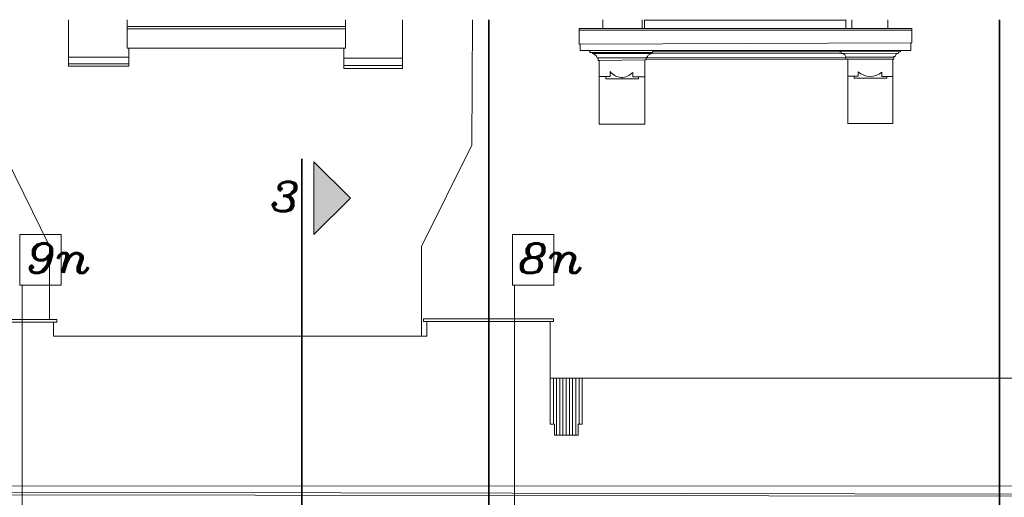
# Model space of a CAD drawing. Header units: millimetres. Extents: x -74 to 79, y 0 to 54.
# Tile 90 of 164: x -23.93 to -19.33, y 32.11 to 34.34. Entities that reach past the tile are written whole.
import ezdxf

# ---------------------------------------------------------------- set-up
doc = ezdxf.new("R2010")
doc.units = ezdxf.units.MM
doc.layers.add('10_Achsen Neubau', color=7, linetype='Continuous', lineweight=20)
doc.styles.add('Italic', font='Italic', dxfattribs={"width": 1.15})

msp = doc.modelspace()

# ---------------------------------------------------------------- hatches: boundary and pattern name
at = {"layer": '10_Achsen Neubau', "lineweight": 35, "true_color": 0xffffff}
msp.add_hatch(color=7, dxfattribs=at).paths.add_polyline_path([(-22.3855271, 33.5084304), (-22.5554175, 33.33854), (-22.5554175, 33.6783209)])

# ---------------------------------------------------------------- linework, layer by layer
at = {"color": 8, "linetype": 'Continuous', "lineweight": 18}
for p, q in [((-23.7023885, 34.3427933), (-23.7023885, 34.124802)), ((-23.4282597, 34.2101782), (-23.4282597, 34.3427933)), ((-23.4282597, 34.3108139), (-22.4081694, 34.3108139)), ((-22.4081694, 34.3427933), (-22.4081694, 34.2101782)), ((-22.1422615, 34.1149178), (-22.1422615, 34.3427933)), ((-21.8183397, 33.7567064), (-21.8150772, 34.3427933)), ((-21.2069712, 34.3014566), (-21.2069712, 34.3427933)), ((-21.0227497, 34.3427933), (-21.0227497, 34.3014566)), ((-21.0112629, 34.3427933), (-21.0112629, 34.3014566)), ((-21.0112629, 34.3410954), (-20.0709067, 34.3410954)), ((-20.0709067, 34.3427933), (-20.0709067, 34.3014566)), ((-20.0432276, 34.3014566), (-20.0432276, 34.3427933)), ((-19.8755108, 34.3427933), (-19.8755108, 34.3014566)), ((-22.4081694, 34.3007337), (-23.4282597, 34.3007337)), ((-21.3164677, 34.3014566), (-21.3164677, 34.2285918)), ((-21.3164677, 34.3014566), (-19.7626232, 34.3014566)), ((-19.7626232, 34.2938862), (-21.3164677, 34.2938862)), ((-19.7626232, 34.2350028), (-19.7626232, 34.3014566)), ((-21.3164677, 34.2285918), (-21.3116308, 34.2285918)), ((-19.7677622, 34.2350028), (-21.3116308, 34.2285918)), ((-21.3116308, 34.2285918), (-21.3116308, 34.1991816)), ((-19.7677622, 34.1991816), (-19.7677622, 34.2350028)), ((-19.7677622, 34.2350028), (-19.7626232, 34.2350028)), ((-23.4207052, 34.2101782), (-23.4282597, 34.2101782)), ((-23.4207052, 34.124802), (-23.4207052, 34.2101782)), ((-23.4207052, 34.2101782), (-22.415738, 34.2101782)), ((-22.4081694, 34.2101782), (-22.415738, 34.2101782)), ((-22.415738, 34.2101782), (-22.415738, 34.1149178)), ((-21.3116308, 34.1991816), (-21.2668277, 34.1991816)), ((-21.2668277, 34.1991816), (-21.2668277, 34.1892466)), ((-21.2668277, 34.1991816), (-19.7677622, 34.1991816)), ((-21.2668277, 34.1892466), (-21.2544643, 34.1892466)), ((-21.2544643, 34.1892466), (-21.2544643, 34.18417)), ((-21.2544643, 34.1892466), (-20.9751588, 34.1892466)), ((-21.2544643, 34.18417), (-20.9807149, 34.18417)), ((-20.9775551, 34.1868283), (-20.0934701, 34.1868283)), ((-20.9728783, 34.1991816), (-20.9728783, 34.1919692)), ((-20.1000854, 34.1942079), (-20.9728783, 34.1919692)), ((-20.1000854, 34.1991816), (-20.1000854, 34.1942079)), ((-20.1000854, 34.1942079), (-20.0934957, 34.1942079)), ((-20.0934957, 34.1942079), (-20.0934642, 34.1851348)), ((-20.0934957, 34.1942079), (-19.8254234, 34.1932075)), ((-20.0934642, 34.1851348), (-20.0857979, 34.1851348)), ((-20.0857979, 34.1851348), (-19.8254234, 34.1856899)), ((-19.846998, 34.1576631), (-19.846998, 34.1700233)), ((-19.846998, 34.1700233), (-19.8407704, 34.1700233)), ((-19.8159514, 34.1932075), (-19.8254234, 34.1932075)), ((-19.8254234, 34.1932075), (-19.8254234, 34.1856899)), ((-19.8159514, 34.1991816), (-19.8159514, 34.1932075)), ((-23.4207052, 34.1674901), (-23.7023885, 34.1674901)), ((-23.4207052, 34.136782), (-23.7023885, 34.136782)), ((-23.7023885, 34.124802), (-23.4207052, 34.124802)), ((-22.415738, 34.162548), (-22.1422615, 34.162548)), ((-22.1422615, 34.1283908), (-22.415738, 34.1283908)), ((-21.2275634, 34.1647894), (-21.2327404, 34.1647894)), ((-21.2275634, 34.1647894), (-21.2275634, 34.1523147)), ((-21.2275634, 34.1647894), (-21.003703, 34.1639657)), ((-21.2275634, 34.1523147), (-21.2227109, 34.1523147)), ((-21.2227109, 34.1523147), (-21.0107397, 34.1545815)), ((-21.2227109, 34.1523147), (-21.2227109, 33.8550215)), ((-21.0107397, 33.8550215), (-21.0107397, 34.1545815)), ((-21.0107397, 34.1545815), (-21.003703, 34.1545815)), ((-21.003703, 34.1545815), (-21.003703, 34.1639657)), ((-21.003703, 34.1639657), (-20.0707429, 34.1639657)), ((-21.003703, 34.1545815), (-20.0707429, 34.1576631)), ((-20.0707429, 34.1676072), (-20.0707429, 34.1576631)), ((-20.0707429, 34.1676072), (-19.846998, 34.1676072)), ((-20.0707429, 34.1576631), (-20.0626613, 34.1576631)), ((-20.0626613, 34.1576631), (-20.0626613, 33.8569288)), ((-20.0626613, 34.1576631), (-19.8518077, 34.1576631)), ((-19.8518077, 33.8569288), (-19.8518077, 34.1576631)), ((-19.8518077, 34.1576631), (-19.846998, 34.1576631)), ((-22.415738, 34.1149178), (-22.1422615, 34.1149178)), ((-21.2227109, 34.0773213), (-21.1716084, 34.0773213)), ((-21.1930004, 34.0773213), (-21.1930004, 34.0659798)), ((-21.1716084, 34.0773213), (-21.1716084, 34.1003284)), ((-21.0669171, 34.0763492), (-21.0669171, 34.0964399)), ((-20.0626613, 34.0789933), (-20.013726, 34.0789933)), ((-20.0329905, 34.0789933), (-20.0329905, 34.0690313)), ((-20.013726, 34.0789933), (-20.013726, 34.0989173)), ((-19.9027889, 34.0779971), (-19.9027889, 34.0979211)), ((-19.8518077, 34.0779971), (-19.9027889, 34.0779971)), ((-19.8798708, 34.0690313), (-19.8798708, 34.0779971)), ((-21.1930004, 34.0659798), (-21.0396908, 34.0659798)), ((-21.0107397, 34.0763492), (-21.0669171, 34.0763492)), ((-21.0396908, 34.0659798), (-21.0396908, 34.0763492)), ((-20.0329905, 34.0690313), (-19.8798708, 34.0690313)), ((-21.2227109, 33.8550215), (-21.0107397, 33.8550215)), ((-20.0626613, 33.8569288), (-19.8518077, 33.8569288)), ((-23.7905382, 33.2846449), (-24.0424954, 33.7957002)), ((-22.0526582, 33.2835345), (-21.8183397, 33.7567064)), ((-23.7905382, 33.2846449), (-23.7905382, 32.9421136)), ((-22.0526582, 32.8635021), (-22.0526582, 33.2835345)), ((-24.3652062, 32.9421136), (-23.7560895, 32.9421136)), ((-24.3453339, 32.9295444), (-23.77222, 32.9295444)), ((-23.7560895, 32.9295897), (-23.77222, 32.9295897)), ((-23.77222, 32.9295897), (-23.77222, 32.8635021)), ((-23.7560895, 32.9421136), (-23.7560895, 32.9295897)), ((-22.0445692, 32.9319818), (-22.0445692, 32.9443218)), ((-22.0445692, 32.9443218), (-21.4370453, 32.9443218)), ((-22.0283862, 32.9319818), (-22.0445692, 32.9319818)), ((-22.0283862, 32.9319818), (-21.4523985, 32.9320041)), ((-22.0283862, 32.8635021), (-22.0283862, 32.9319818)), ((-21.4370453, 32.9320041), (-21.4523985, 32.9320041)), ((-21.4523985, 32.9320041), (-21.4523985, 32.6667594)), ((-21.4370453, 32.9443218), (-21.4370453, 32.9320041)), ((-23.77222, 32.8635021), (-22.0283862, 32.8635021)), ((-21.4523985, 32.6667594), (-21.4523985, 32.451907)), ((-21.4523985, 32.6667594), (-18.9961809, 32.6667594)), ((-21.4373985, 32.6667594), (-21.4373985, 32.451907)), ((-21.4223985, 32.6667594), (-21.4223985, 32.4017725)), ((-21.4073985, 32.6667594), (-21.4073985, 32.4017725)), ((-21.3923985, 32.6667594), (-21.3923985, 32.4017725)), ((-21.377355, 32.4017725), (-21.377355, 32.6667594)), ((-21.362355, 32.4017725), (-21.362355, 32.6667594)), ((-21.347355, 32.4017725), (-21.347355, 32.6667594)), ((-21.332355, 32.4017725), (-21.332355, 32.6667594)), ((-21.317355, 32.451907), (-21.317355, 32.6667594)), ((-21.302355, 32.451907), (-21.302355, 32.6667594)), ((-21.4523985, 32.451907), (-21.432267, 32.451907)), ((-21.432267, 32.451907), (-21.432267, 32.4017725)), ((-21.322134, 32.4017725), (-21.322134, 32.451907)), ((-21.322134, 32.451907), (-21.302355, 32.451907)), ((-21.432267, 32.4017725), (-21.322134, 32.4017725)), ((-26.0253504, 32.1653992), (-16.0631754, 32.1612748)), ((-26.025409, 32.125866), (-16.0523411, 32.110854)), ((-26.0253903, 32.1384447), (-16.0631754, 32.1202212))]:
    msp.add_line(p, q, dxfattribs=at)
at = {"color": 2, "linetype": 'Continuous', "lineweight": 35}
for p, q in [((-21.7386995, 34.3427933), (-21.7386995, 25.4475177)), ((-19.3534779, 34.3427933), (-19.3534779, 25.4475177))]:
    msp.add_line(p, q, dxfattribs=at)
at = {"color": 8, "linetype": 'Continuous', "lineweight": 18}
for centre, radius, start, end in [((-21.2621073, 34.1537374), 0.0313777, 20.623436, 75.902073), ((-21.0305019, 34.1927382), 0.0393197, 312.9660993, 336.9271838), ((-21.0058934, 34.217306), 0.0416167, 286.1357985, 322.4962761), ((-20.1012272, 34.1566528), 0.0323928, 19.765792, 61.5546749), ((-19.8250875, 34.1700106), 0.0156829, 91.2271708, 179.9536361), ((-21.1177142, 34.1400744), 0.0669651, 216.4081339, 319.3375366), ((-19.9576895, 34.1616684), 0.0841296, 228.2352667, 310.7357624)]:
    msp.add_arc(centre, radius, start, end, dxfattribs=at)
at = {"layer": '10_Achsen Neubau', "color": 2, "linetype": 'Continuous', "lineweight": 35}
msp.add_line((-22.612093, 33.6931549), (-22.612093, 25.4475177), dxfattribs=at)
at = {"layer": '10_Achsen Neubau', "color": 9, "linetype": 'Continuous', "lineweight": 0}
for p, q in [((-22.5554175, 33.33854), (-22.5554175, 33.6783209)), ((-22.5554175, 33.6783209), (-22.3855271, 33.5084304)), ((-22.3855271, 33.5084304), (-22.5554175, 33.33854))]:
    msp.add_line(p, q, dxfattribs=at)
at = {"layer": '10_Achsen Neubau', "color": 7, "linetype": 'Continuous', "lineweight": 18}
for p, q in [((-23.9287183, 33.3385346), (-23.7355091, 33.33854)), ((-23.9287117, 33.1024631), (-23.9287183, 33.3385346)), ((-23.7355091, 33.33854), (-23.7355025, 33.1024685)), ((-21.6287001, 33.3385397), (-21.4354907, 33.3385451)), ((-21.6286935, 33.1024682), (-21.6287001, 33.3385397)), ((-21.4354907, 33.3385451), (-21.4354841, 33.1024736)), ((-23.7355025, 33.1024685), (-23.9287117, 33.1024631)), ((-23.9187001, 25.4475177), (-23.9187001, 33.1025381)), ((-21.4354841, 33.1024736), (-21.6286935, 33.1024682)), ((-21.6187001, 25.4475177), (-21.6187001, 33.1025381))]:
    msp.add_line(p, q, dxfattribs=at)

# ---------------------------------------------------------------- texts
at = {"layer": '10_Achsen Neubau', "color": 2, "lineweight": 35, "style": 'Italic', "width": 1.15}
msp.add_text('3', height=0.1375, rotation=0.0016021, dxfattribs=at).set_placement((-22.7605187, 33.447792))
at = {"layer": '10_Achsen Neubau', "color": 7, "lineweight": 18, "style": 'Italic', "width": 1.15}
for s, p in [('9n', (-23.9016701, 33.1599564)), ('8n', (-21.6016517, 33.1599616))]:
    msp.add_text(s, height=0.1375, rotation=0.0016021, dxfattribs=at).set_placement(p)

doc.saveas('drawing.dxf')
